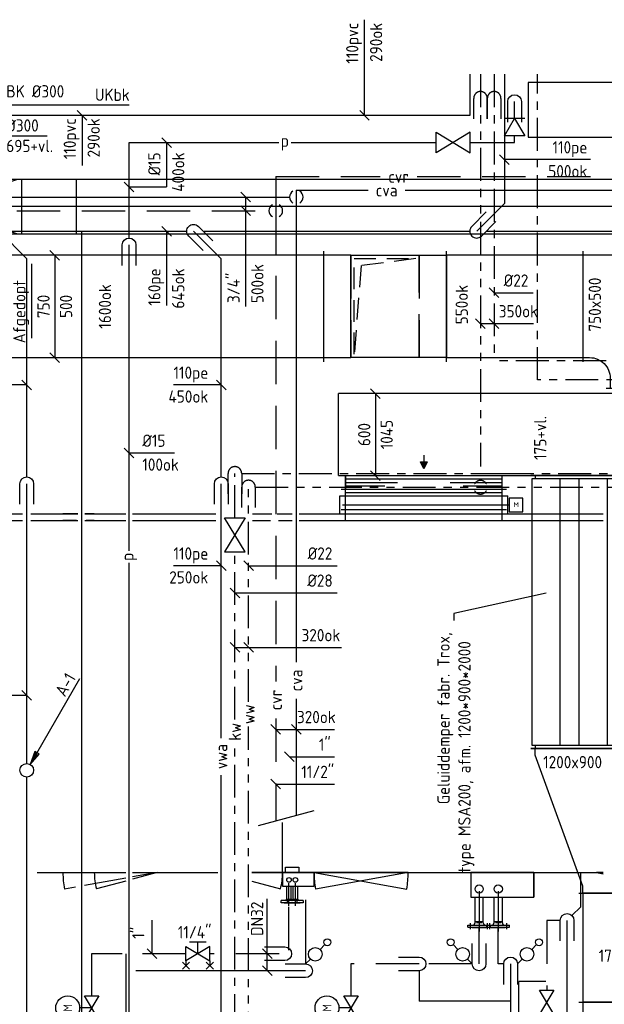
# Model space of a CAD drawing. Header units: millimetres. Extents: x 83336 to 140913, y 137697 to 176199.
# Tile 21 of 45: x 90623 to 94907, y 168685 to 175900. Entities that reach past the tile are written whole.
import ezdxf
from ezdxf.enums import TextEntityAlignment as Align

# ---------------------------------------------------------------- set-up
doc = ezdxf.new("R2010")
doc.units = ezdxf.units.MM
doc.header["$LTSCALE"] = 50
for name, pattern in [('CENTER2', [28.575, 19.05, -3.175, 3.175, -3.175]), ('DASHED2', [9.525, 6.35, -3.175]), ('HIDDEN', [9.525, 6.35, -3.175]), ('HIDDEN2', [4.7625, 3.175, -1.5875]), ('KOUDWATER', [8.4, 4.8, -1.2, 1.2, -1.2]), ('WARMWATER', [10.8, 4.8, -1.2, 1.2, -1.2, 1.2, -1.2])]:
    doc.linetypes.add(name, pattern=pattern)
doc.layers.get('0').update_dxf_attribs({"linetype": 'CONTINUOUS'})
for name, color, linetype in [('WB562---_ATT', 7, 'CONTINUOUS'), ('WL52----_PIJL', 2, 'CONTINUOUS'), ('WL520000_VWA', 4, 'CONTINUOUS'), ('WL522---_ONTL', 4, 'CONTINUOUS'), ('WL531---_SYMBOOL', 2, 'CONTINUOUS'), ('WL5310--_KW', 2, 'KOUDWATER'), ('WL5320--_WW', 2, 'WARMWATER'), ('WL54----_SYMBOOL', 2, 'CONTINUOUS'), ('WL5420--_PERSL', 1, 'CONTINUOUS'), ('WL550---_SYMBOOL', 2, 'CONTINUOUS'), ('WL5501--_GKW-A', 4, 'CONTINUOUS'), ('WL5501--_SYMBOOL', 2, 'CONTINUOUS'), ('WL5502--_GKW-R', 4, 'HIDDEN'), ('WL5502--_SYMBOOL', 2, 'CONTINUOUS'), ('WL561---_SYMBOOL', 2, 'CONTINUOUS'), ('WL5611--_CV-A', 3, 'CONTINUOUS'), ('WL5612--_CV-R', 3, 'DASHED2'), ('WL5621--_STOOM-L', 4, 'CONTINUOUS'), ('WL5621--_SYMBOOL', 2, 'CONTINUOUS'), ('WL5623--_COND', 2, 'DASHED2'), ('WL5771--_T_KANAAL-C', 3, 'CONTINUOUS'), ('WL5771--_T_KANAAL-H1', 1, 'HIDDEN2'), ('WL5771--_T_KANAAL-S', 1, 'DASHED2'), ('WL5772--_R_KANAAL-C', 4, 'CONTINUOUS'), ('WL5772--_R_KANAAL-H', 1, 'CONTINUOUS'), ('WL5773--_HARTLIJN', 1, 'CENTER2'), ('WM520---_MATEN-B', 1, 'CONTINUOUS'), ('WM530---_MATEN-B', 1, 'CONTINUOUS'), ('WM540---_MATEN-B', 1, 'CONTINUOUS'), ('WM560---_MATEN-B', 1, 'CONTINUOUS'), ('WM570---_R_MATEN-B', 1, 'CONTINUOUS'), ('WM570---_T_MATEN-B', 1, 'CONTINUOUS'), ('WM5772--_R_MATEN-B', 1, 'CONTINUOUS'), ('WT520---_CODE', 7, 'CONTINUOUS'), ('WT531---_CODE', 1, 'CONTINUOUS'), ('WT532---_CODE', 1, 'CONTINUOUS'), ('WT542---_CODE', 1, 'CONTINUOUS'), ('WT561---_CODE', 1, 'CONTINUOUS'), ('WT5772--_BIJSCHRIFT', 7, 'CONTINUOUS')]:
    doc.layers.add(name, color=color, linetype=linetype)
doc.styles.add('CV-BEMATEN', font='iso.shx')
doc.styles.add('ISO1', font='ISO', dxfattribs={"height": 1.8})
doc.styles.add('MAATVOERING', font='iso.shx')
doc.styles.add('NORATT', font='isocp.shx')
doc.styles.add('NORTXT', font='isocp.shx')
doc.styles.add('SA-BEMATEN', font='iso.shx')
doc.styles.get("Standard").update_dxf_attribs({"font": 'iso.shx'})
doc.dimstyles.get("Standard").update_dxf_attribs({"dimtxt": 0.18, "dimasz": 0.18, "dimexe": 0.18, "dimexo": 0.0625, "dimgap": 0.09, "dimtad": 0, "dimtih": 1, "dimtoh": 1, "dimdec": 4, "dimzin": 0, "dimdsep": 46, "dimtxsty": 'Standard', "dimcen": 0.09, "dimadec": 0, "dimazin": 0, "dimtfac": 1, "dimtdec": 4, "dimtofl": 0, "dimtmove": 0, "dimatfit": 3, "dimfxl": 1, "dimtolj": 1, "dimtzin": 0, "dimarcsym": 0})

# ---------------------------------------------------------------- blocks, each defined once
blk = doc.blocks.new('DOT')
at = {"color": 0, "linetype": 'ByBlock'}
blk.add_line((-0.5, 0), (-1, 0), dxfattribs=at)
at = {"color": 0, "linetype": 'ByBlock', "const_width": 0.5}
blk.add_lwpolyline([(-0.25, 0, 1), (0.25, 0, 1)], format="xyb", close=True, dxfattribs=at)
blk = doc.blocks.new('BO1_WZ')
for start, end in [(30, 150), (210, 330)]:
    blk.add_arc((0, 0), 0.5, start, end)
at = {"invisible_edges": 15}
blk.add_3dface([(-0.01, 0.49), (-0.01, -0.49), (0.01, -0.49), (0.01, 0.49)], dxfattribs=at)
blk = doc.blocks.new('MVLINE')
blk.add_line((35.4, -35.4), (-35.4, 35.4))
blk = doc.blocks.new('BO_WZ')
blk.add_lwpolyline([(-1.5, 0.5), (0, 0.5, -1), (0, -0.5), (-1.5, -0.5)], format="xyb")
at = {"invisible_edges": 15}
for points in [[(-0.6, 0.5, 0), (-0.6, -0.5, 0), (0, -0.5, 0), (0, 0.5, 0)], [(0, 0, 0), (0.155, 0.476, 0), (0, 0.5, 0)], [(0, 0, 0), (0.294, 0.405, 0), (0.155, 0.476, 0)], [(0, 0, 0), (0.405, 0.294, 0), (0.294, 0.405, 0)], [(0, 0, 0), (0.476, 0.155, 0), (0.405, 0.294, 0)], [(0, 0, 0), (0.5, 0, 0), (0.476, 0.155, 0)], [(0, 0, 0), (0, -0.5, 0), (0.155, -0.476, 0)], [(0, 0, 0), (0.155, -0.476, 0), (0.294, -0.405, 0)], [(0, 0, 0), (0.294, -0.405, 0), (0.405, -0.294, 0)], [(0, 0, 0), (0.405, -0.294, 0), (0.476, -0.155, 0)], [(0, 0, 0), (0.476, -0.155, 0), (0.5, 0, 0)]]:
    blk.add_3dface(points, dxfattribs=at)
blk = doc.blocks.new('SS53AP17')
blk.add_line((2.5, -1.5), (2.5, 1.5))
blk.add_lwpolyline([(2.5, 0), (0, -1.5), (0, 1.5)], close=True)
blk = doc.blocks.new('SS53AP01')
blk.add_lwpolyline([(0, -1.5), (0, 1.5), (5, -1.5), (5, 1.5)], close=True)
blk = doc.blocks.new('KARH')
for p, q in [((1, 0.5), (0, 0.5)), ((0, 0), (0, 0)), ((1, 0), (1, 0)), ((0, -0.5), (1, -0.5))]:
    blk.add_line(p, q)
at = {"invisible_edges": 15}
blk.add_3dface([(0, 0.5), (0, -0.5), (1, -0.5), (1, 0.5)], dxfattribs=at)
blk = doc.blocks.new('VDE12001000000200000')
for p, q in [((0, -630), (0, 630)), ((2000, -630), (2000, 630))]:
    blk.add_line(p, q)
for points in [[(25, 600), (0, 600), (0, -600), (25, -600)], [(1975, -600), (2000, -600), (2000, 600), (1975, 600)]]:
    blk.add_lwpolyline(points)
blk.add_lwpolyline([(25, -625), (1975, -625), (1975, 625), (25, 625)], close=True)
at = {"layer": 'WL5772--_R_KANAAL-H'}
for p, q in [((25, 416.7), (1975, 416.7)), ((25, 277.8), (1975, 277.8)), ((25, 69.4), (1975, 69.4)), ((25, -69.4), (1975, -69.4)), ((25, -277.8), (1975, -277.8)), ((25, -416.7), (1975, -416.7))]:
    blk.add_line(p, q, dxfattribs=at)
blk = doc.blocks.new('KAEND')
blk.add_line((0, -0.5), (0, 0.5))
blk = doc.blocks.new('VBO10006501000650505090150001-MF-ZS-S')
for p, q in [((0, -355), (0, 355)), ((200, -325), (200, 325))]:
    blk.add_line(p, q)
blk.add_lwpolyline([(0, -325), (1200, -325), (1200, 325), (0, 325)], close=True)
blk = doc.blocks.new('56_203')
for points in [[(-1.75, 2.5), (1.75, 2.5)], [(0, 0), (0, 2.5)], [(-3.25, -1.75), (-1.75, -3.25)], [(-1.75, -1.75), (-3.25, -3.25)], [(-2.5, -1.5), (-2.5, -2.5)], [(3.25, -1.75), (1.75, -3.25)], [(1.75, -1.75), (3.25, -3.25)], [(2.5, -1.5), (2.5, -2.5)]]:
    blk.add_lwpolyline(points)
blk.add_lwpolyline([(-2.5, -1.5), (-2.5, 1.5), (2.5, -1.5), (2.5, 1.5)], close=True)
blk = doc.blocks.new('56_218')
for points in [[(0, 7.5), (0, 10)], [(0, 0), (0, 2.5)]]:
    blk.add_lwpolyline(points)
for centre, radius in [((0, 11.25), 1.27), ((0, 5), 2.5)]:
    blk.add_circle(centre, radius)
blk = doc.blocks.new('VPA6501000120010003501060-200050501F')
for p, q in [((1060, 705), (1060, -555)), ((0, 355), (0, -355))]:
    blk.add_line(p, q)
blk.add_lwpolyline([(0, 325), (50, 325), (1010, 675), (1060, 675), (1060, -525), (1010, -525), (50, -325), (0, -325)], close=True)
blk = doc.blocks.new('56_201')
blk.add_lwpolyline([(-2.5, -1.5), (-2.5, 1.5), (2.5, -1.5), (2.5, 1.5)], close=True)
blk = doc.blocks.new('56_126')
blk.add_line((0, 0), (0, 2.5))
blk.add_lwpolyline([(-2.5, 1.5), (-2.5, -1.5), (2.5, 1.5), (2.5, -1.5)], close=True)
blk.add_circle((0, 5), 2.5)
at = {"color": 1, "style": 'CV-BEMATEN'}
blk.add_attdef('WZ_CODE', text='', height=2.5, dxfattribs=at).set_placement((0, 5), align=Align.MIDDLE)
blk = doc.blocks.new('VBO500750500750505090150001-MF-ZS-S')
blk.add_line((0, -405), (0, 405))
blk.add_lwpolyline([(200, -375), (0, -375), (0, 375), (200, 375)])
at = {"layer": 'WL5771--_T_KANAAL-S'}
blk.add_line((200, -375), (200, 375), dxfattribs=at)
blk.add_lwpolyline([(200, -375), (700, -375), (700, 375), (200, 375)], dxfattribs=at)
blk = doc.blocks.new('KARO')
for p, q in [((1, 0.5), (0, 0.5)), ((0, -0.5), (1, -0.5))]:
    blk.add_line(p, q)
at = {"layer": 'WL5773--_HARTLIJN'}
blk.add_line((0, 0), (1, 0), dxfattribs=at)
blk = doc.blocks.new('VS11250500475500750505075505050')
for p, q in [((-825, 1004), (-825, 194)), ((825, 704), (825, 169)), ((-655, 0), (655, 0)), ((-625, 0), (625, 0))]:
    blk.add_line(p, q)
for points in [[(-825, 224), (-775, 224, -0.414214), (-625, 74), (-625, 0), (140, 0), (140, 224, 0.414214), (-610, 974), (-825, 974)], [(825, 199), (775, 199, 0.414214), (625, 49), (625, 0), (140, 0), (140, 199, -0.414214), (615, 674), (825, 674)]]:
    blk.add_lwpolyline(points, format="xyb", close=True)
blk = doc.blocks.new('VBO500750500750505090150001-MF-MS-Z')
blk.add_line((0, -405), (0, 405))
blk.add_lwpolyline([(0, -375), (700, -375), (700, 375), (0, 375)], close=True)
at = {"layer": 'WL5771--_T_KANAAL-H1'}
blk.add_lwpolyline([(675, -350), (675, 350), (225, 350), (625, 300)], close=True, dxfattribs=at)
at = {"layer": 'WL5771--_T_KANAAL-S'}
blk.add_line((200, -375), (200, 375), dxfattribs=at)
blk = doc.blocks.new('OBO40000090ZH')
blk.add_lwpolyline([(-200, -400), (200, -400), (200, 0, 1), (-200, 0)], format="xyb", close=True)
at = {"layer": 'WL5773--_HARTLIJN'}
for points in [[(0, -400), (0, 200)], [(-200, 0), (200, 0)]]:
    blk.add_lwpolyline(points, dxfattribs=at)
blk = doc.blocks.new('OBO40000090ZH_3')
blk.add_lwpolyline([(0, -200), (400, -200), (400, 200), (0, 200)])
at = {"layer": 'WL5773--_HARTLIJN'}
blk.add_line((0, 0), (400, 0), dxfattribs=at)
blk = doc.blocks.new('SS52PY02')
for points in [[(7.747, 13.4112), (0.508, 0.8636), (1.8288, 2.3876), (1.1684, 2.7686), (0.508, 0.8636)], [(1.2446, 2.54), (0.7366, 1.397)], [(0.8636, 1.3462), (1.6002, 2.3368)]]:
    blk.add_lwpolyline(points)
blk.add_circle((0, 0), 1)

msp = doc.modelspace()

# ---------------------------------------------------------------- hatches: boundary and pattern name
at = {"layer": 'WM570---_R_MATEN-B'}
msp.add_hatch(color=2, dxfattribs=at).paths.add_polyline_path([(93610, 172660), (93585, 172610), (93560, 172660)])

# ---------------------------------------------------------------- linework, layer by layer
msp.add_lwpolyline([(94350, 175040), (96750, 175040), (96750, 175440), (94350, 175440)], close=True)
at = {"layer": 'WL520000_VWA'}
for p, q in [((94175, 175500), (94175, 174553)), ((94175, 175500), (94175, 174553)), ((94175, 174553), (93972, 174350)), ((90675, 174147), (90472, 174350)), ((90542.71068, 174350), (91075, 174350)), ((90542.71068, 174350), (91075, 174350)), ((91075, 174350), (91850, 174350)), ((92100, 174147), (91897, 174350)), ((91975, 174350), (93922, 174350)), ((94042.71068, 174350), (96530, 174350)), ((90675, 172550), (90675, 174147)), ((92100, 172550), (92100, 174147)), ((90675, 171900), (90675, 172500)), ((92100, 170635), (92100, 172500)), ((90675, 170450), (90675, 171900)), ((90675, 168060), (90675, 170350)), ((92100, 167490), (92100, 170365))]:
    msp.add_line(p, q, dxfattribs=at)
at = {"layer": 'WL522---_ONTL'}
for p, q in [((93925, 175200), (93925, 175500)), ((89386.66667, 175200), (93925, 175200)), ((91075, 174350), (91075, 160672.5))]:
    msp.add_line(p, q, dxfattribs=at)
at = {"layer": 'WL5310--_KW'}
for p, q in [((94100, 175500), (94100, 173400)), ((94417.54388, 173259.88548), (94417.54388, 175500)), ((100800, 173400), (94100, 173400)), ((112502.76493, 173259.88548), (94417.54388, 173259.88548)), ((92200, 172250), (92200, 172575)), ((92250, 172573.67633), (94150, 172573.67633)), ((94150, 172573.67633), (98326.32367, 172573.67633)), ((92200, 170772.14286), (92200, 172000)), ((92200, 168100), (92200, 170592.14286))]:
    msp.add_line(p, q, dxfattribs=at)
at = {"layer": 'WL5320--_WW'}
for p, q in [((94000, 175500), (94000, 172625)), ((92300, 170900.71429), (92300, 172475)), ((92350, 172473.67633), (98426.32367, 172473.67633)), ((92300, 167850), (92300, 170720.71429))]:
    msp.add_line(p, q, dxfattribs=at)
at = {"layer": 'WL5420--_PERSL'}
for p, q in [((94250, 175175), (94250, 175300)), ((94250, 175000), (94250, 175050)), ((91425, 175000), (92521.66667, 175000)), ((91425, 174300), (91425, 175000)), ((92611.66667, 175000), (93675, 175000)), ((93925, 175000), (94250, 175000)), ((91425, 172009.28571), (91425, 174250)), ((91425, 165886.66667), (91425, 171919.28571))]:
    msp.add_line(p, q, dxfattribs=at)
at = {"layer": 'WL5501--_GKW-A'}
for p, q in [((94130, 168981), (94130, 169246.99382)), ((94170, 168981), (94130, 168981)), ((94220, 168981), (94220, 165300)), ((94220, 168707.19821), (93550, 168707.19821))]:
    msp.add_line(p, q, dxfattribs=at)
at = {"layer": 'WL5502--_GKW-R'}
for p, q in [((93990, 168981), (93990, 169246.99382)), ((93050, 168981), (93050, 168746.69121)), ((93550, 168981), (93050, 168981)), ((93940, 168981), (93600, 168981)), ((93550, 168931), (93550, 168707.19821))]:
    msp.add_line(p, q, dxfattribs=at)
at = {"layer": 'WL5502--_SYMBOOL'}
for p in [(94279.75, 168599.24787), (94479.75, 168851.74787)]:
    msp.add_line(p, (94279.75, 168851.74787), dxfattribs=at)
at = {"layer": 'WL561---_SYMBOOL'}
msp.add_line((92778.69628, 170103.25659), (92371.30372, 169994.09608), dxfattribs=at)
at = {"layer": 'WL5611--_CV-A'}
for p, q in [((89800, 174600), (92600, 174600)), ((92650, 174650), (93177.5, 174650)), ((92650, 174650), (92650, 174600)), ((92650, 174650), (92650, 171193.33333)), ((93447.5, 174650), (97466.42136, 174650)), ((92650, 170923.33333), (92650, 170068.77252)), ((92718.5, 169450), (92718.5, 168981)), ((91400, 169056), (91400, 167050)), ((92718.5, 168931), (91475, 168931))]:
    msp.add_line(p, q, dxfattribs=at)
at = {"layer": 'WL5612--_CV-R'}
for p, q in [((92500, 174750), (93265, 174750)), ((92500, 174750), (92500, 174500)), ((93535, 174750), (97425, 174750)), ((89650, 174500), (92450, 174500)), ((92500, 174500), (92500, 171050)), ((92500, 170778.67633), (92500, 170028.58014)), ((92596.5, 169081), (92596.5, 169450)), ((91375, 169056), (91150, 169056)), ((91150, 169056), (91150, 168746.69121)), ((91841.58429, 169056), (91475, 169056)), ((92525, 169056), (92016.58429, 169056))]:
    msp.add_line(p, q, dxfattribs=at)
at = {"layer": 'WL5621--_STOOM-L'}
for p, q in [((94735, 169400), (94735, 169650)), ((94670.35489, 169335.35489), (94735, 169400)), ((94635, 166500), (94635, 169300))]:
    msp.add_line(p, q, dxfattribs=at)
at = {"layer": 'WL5623--_COND'}
for p, q in [((94485, 169300), (94485, 168789.24787)), ((94585, 169300), (94485, 169300))]:
    msp.add_line(p, q, dxfattribs=at)
at = {"layer": 'WL5771--_T_KANAAL-C', "color": 2}
for p, q in [((92980, 172460), (94190, 172460)), ((93010, 172230), (93010, 172460)), ((94160, 172230), (94160, 172460)), ((92980, 172310), (94190, 172310)), ((92550, 169650), (92550, 169550)), ((92780, 169650), (92780, 169550)), ((93930, 169650), (93930, 169470)), ((94390, 169650), (94390, 169470)), ((92550, 169550), (92780, 169550)), ((93930, 169470), (94390, 169470))]:
    msp.add_line(p, q, dxfattribs=at)
at = {"layer": 'WM520---_MATEN-B'}
for points in [[(93150, 175200), (93150, 175350), (93150, 175900)], [(91080.29734, 175200), (91080.29734, 175125), (91080.29734, 174830.40276)], [(94807.04666, 174875), (94490.39725, 174875), (94175, 174875)], [(91700, 174350), (91700, 174100), (91700, 173805.40276)], [(90710.35534, 174111.64466), (90710.35534, 173861.64466), (90710.35534, 173567.04742)], [(90675, 173223.67633), (90650, 173223.67633), (90305.34403, 173223.67633)], [(92100, 173223.67633), (92075, 173223.67633), (91750, 173223.67633)], [(92100, 171898.67633), (92075, 171898.67633), (91750, 171898.67633)], [(90675, 170948.67633), (90650, 170948.67633), (90280.29734, 170948.67633)]]:
    msp.add_lwpolyline(points, dxfattribs=at)
at = {"layer": 'WM530---_MATEN-B'}
for points in [[(94100, 173898.67633), (94280, 173898.67633), (94386.5438, 173898.67633)], [(94000, 173673.67633), (94200, 173673.67633), (94388.31329, 173673.67633)], [(92300, 171898.67633), (92550, 171898.67633), (92950, 171898.67633)], [(92200, 171700), (92500, 171700), (92950, 171700)], [(92200, 171300), (92500, 171300), (92980.79626, 171300)]]:
    msp.add_lwpolyline(points, dxfattribs=at)
at = {"layer": 'WM540---_MATEN-B'}
for points in [[(91700, 175000), (91700, 174950), (91700, 174675)], [(91425, 174675), (91475, 174675), (91700, 174675)], [(91425, 172725), (91500, 172725), (91758.47726, 172725)]]:
    msp.add_lwpolyline(points, dxfattribs=at)
at = {"layer": 'WM560---_MATEN-B'}
for points in [[(92280.29734, 173798.67633), (92280.29734, 174375), (92280.29734, 174600)], [(92500, 170700), (92875, 170700), (92930.29734, 170700)], [(92600, 170498.67633), (92600, 170498.67633), (92930.29734, 170498.67633)], [(92500, 170298.67633), (92800, 170298.67633), (92930.29734, 170298.67633)], [(92437.87833, 168931), (92437.87833, 169319.92061), (92437.87833, 169458.26338)], [(91593.73989, 169056), (91593.73989, 169116.0268), (91593.73989, 169301.5268)]]:
    msp.add_lwpolyline(points, dxfattribs=at)
at = {"layer": 'WM570---_R_MATEN-B', "color": 2}
for p, q in [((93585, 172710), (93585, 172660)), ((92970, 172560), (94200, 172560)), ((93010, 172410), (93010, 172560)), ((93010, 172535), (94160, 172535)), ((93010, 172510), (93393, 172510)), ((93777, 172510), (94160, 172510)), ((94160, 172410), (94160, 172560)), ((93010, 172485), (93298, 172485)), ((93010, 172460), (93393, 172460)), ((93010, 172435), (94160, 172435)), ((93777, 172460), (94160, 172460)), ((93872, 172485), (94160, 172485)), ((92970, 172410), (94200, 172410)), ((92970, 172280), (92970, 172410)), ((92970, 172410), (94200, 172410)), ((93010, 172280), (93010, 172410)), ((94160, 172280), (94160, 172410)), ((94200, 172280), (94200, 172410)), ((94210, 172395), (94210, 172295)), ((94310, 172395), (94210, 172395)), ((94310, 172295), (94310, 172395)), ((92990, 172345), (94210, 172345)), ((94210, 172295), (94310, 172295)), ((89330, 172280), (90645, 172280)), ((89330, 172230), (90645, 172230)), ((90705, 172280), (91050.29734, 172280)), ((90705, 172230), (91050.29734, 172230)), ((91050.29734, 172280), (90940, 172280)), ((91040.29734, 172230), (90940, 172230)), ((91100.29734, 172280), (91170, 172280)), ((91170, 172280), (91100.29734, 172280)), ((91100.29734, 172230), (91170, 172230)), ((91170, 172230), (91110.29734, 172230)), ((91170, 172280), (91400, 172280)), ((91170, 172230), (91400, 172230)), ((91450, 172280), (92060.29734, 172280)), ((91450, 172230), (92060.29734, 172230)), ((92330.29734, 172280), (92470.29734, 172280)), ((92330.29734, 172230), (92460.29734, 172230)), ((92510.29734, 172280), (92550, 172280)), ((92520.29734, 172230), (92550, 172230)), ((92550, 172280), (92620.29734, 172280)), ((92550, 172230), (92620.29734, 172230)), ((92670.29734, 172280), (94900, 172280)), ((92670.29734, 172230), (94900, 172230)), ((92970, 172280), (94200, 172280)), ((92550, 169650), (92550, 170018.67633)), ((92550, 169700), (92550, 169968.67633)), ((90750.29734, 169650), (91170, 169650)), ((90940, 169650), (91170, 169650)), ((90940, 169650), (91040.29734, 169650)), ((91090.29734, 169650), (91400, 169650)), ((91170, 169650), (91400, 169650)), ((91170, 169650), (91400, 169650)), ((91450, 169650), (92075, 169650)), ((91630, 169650), (91450, 169618.21979)), ((91450, 169650), (91630, 169650)), ((91630, 169650), (91450, 169601.76915)), ((91450, 169650), (91630, 169650)), ((92325, 169650), (92550, 169650)), ((92550, 169650), (92325, 169650)), ((92550, 169650), (94900, 169650)), ((92780, 169650), (93459.49064, 169530.03137)), ((93470, 169650), (92780, 169650)), ((92780, 169650), (93470, 169650)), ((93470, 169650), (92790.50936, 169530.03137)), ((94850, 169650), (94900, 169641.17216)), ((94900, 169650), (94850, 169650)), ((91400, 169609.39196), (91098.96164, 169556.24161)), ((91400, 169588.37169), (91185.67412, 169530.94324)), ((92325, 169587.03194), (92534.32588, 169530.94324)), ((92579.65, 169455.5), (92579.65, 169550)), ((92596.5, 169406.21216), (92596.5, 169572.63204)), ((92613.35, 169455.5), (92613.35, 169550)), ((92626.65, 169455.5), (92626.65, 169550)), ((92643.5, 169406.21216), (92643.5, 169572.63204)), ((92660.35, 169455.5), (92660.35, 169550)), ((91031.07774, 169544.25625), (90950.50936, 169530.03137)), ((93990, 169515.22104), (93990, 169219.69911)), ((94130, 169515.22104), (94130, 169219.69911)), ((92539, 169430), (92539, 169445.5)), ((92654, 169445.5), (92539, 169445.5)), ((92654, 169430), (92539, 169430)), ((92562.5, 169427.53807), (92562.5, 169429.50079)), ((92630.5, 169427.53807), (92562.5, 169427.53807)), ((92584.04257, 169455.5), (92608.95743, 169455.5)), ((92586, 169430), (92586, 169445.5)), ((92701, 169445.5), (92586, 169445.5)), ((92701, 169430), (92586, 169430)), ((92609.5, 169427.53807), (92609.5, 169429.50079)), ((92677.5, 169427.53807), (92609.5, 169427.53807)), ((92630.5, 169427.53807), (92630.5, 169429.50079)), ((92631.04257, 169455.5), (92655.95743, 169455.5)), ((92654, 169445.5), (92654, 169430)), ((92677.5, 169427.53807), (92677.5, 169429.50079)), ((92701, 169445.5), (92701, 169430)), ((93959.85, 169284), (93959.85, 169470)), ((94020.15, 169284), (94020.15, 169470)), ((94099.85, 169284), (94099.85, 169470)), ((94160.15, 169284), (94160.15, 169470)), ((93907.5, 169265), (94072.5, 169265)), ((93907.5, 169250), (93907.5, 169265)), ((93927.5, 169235), (93927.5, 169281)), ((93953.98405, 169268.83632), (93959.85, 169284)), ((93959.85, 169292), (94020.15, 169292)), ((93969.61555, 169284), (94010.38445, 169284)), ((94026.01595, 169268.83632), (94020.15, 169284)), ((94047.5, 169265), (94212.5, 169265)), ((94047.5, 169250), (94047.5, 169265)), ((94052.5, 169235), (94052.5, 169281)), ((94067.5, 169235), (94067.5, 169281)), ((94072.5, 169250), (94072.5, 169265)), ((94093.98405, 169268.83632), (94099.85, 169284)), ((94099.85, 169292), (94160.15, 169292)), ((94109.61555, 169284), (94150.38445, 169284)), ((94166.01595, 169268.83632), (94160.15, 169284)), ((94192.5, 169235), (94192.5, 169281)), ((94212.5, 169250), (94212.5, 169265)), ((93907.5, 169250), (94072.5, 169250)), ((93938.99251, 169246.99382), (93938.99251, 169249.99382)), ((93938.99251, 169246.99382), (94040.99251, 169246.99382)), ((94040.99251, 169246.99382), (94040.99251, 169249.99382)), ((94047.5, 169250), (94212.5, 169250)), ((94078.99251, 169246.99382), (94078.99251, 169249.99382)), ((94078.99251, 169246.99382), (94180.99251, 169246.99382)), ((94180.99251, 169246.99382), (94180.99251, 169249.99382))]:
    msp.add_line(p, q, dxfattribs=at)
at = {"layer": 'WM570---_R_MATEN-B'}
msp.add_lwpolyline([(93230.29734, 173160), (93230.29734, 172560)], dxfattribs=at)
at = {"layer": 'WM570---_R_MATEN-B', "color": 2}
for points in [[(93610, 172660), (93585, 172610), (93560, 172660), (93610, 172660)], [(92590, 169650), (92570, 169650), (92570, 169690), (92670, 169690), (92670, 169650), (92650, 169650)]]:
    msp.add_lwpolyline(points, dxfattribs=at)
for points in [[(92550, 169550), (92780, 169550), (92780, 169650), (92550, 169650)], [(93930, 169470), (94390, 169470), (94390, 169650), (93930, 169650)]]:
    msp.add_lwpolyline(points, close=True, dxfattribs=at)
for centre, radius in [((92596.5, 169596.85), 16.85), ((92643.5, 169596.85), 16.85), ((93990, 169530.15), 30.15), ((94130, 169530.15), 30.15)]:
    msp.add_circle(centre, radius, dxfattribs=at)
for centre, radius, start, end in [((91630, 169650), 690, 180, 190.012765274), ((91630, 169650), 460, 180, 195.000000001), ((92090, 169650), 460, 344.999999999, 0), ((93470, 169650), 690, 180, 190.012765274), ((92780, 169650), 690, 349.987234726, 0), ((92569.65, 169455.5), 10, 270, 0), ((92623.35, 169455.5), 10, 180, 270), ((92616.65, 169455.5), 10, 270, 0), ((92670.35, 169455.5), 10, 180, 270), ((93948.38769, 169271), 6, 270, 339.508697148), ((94031.61231, 169271), 6, 200.491302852, 270), ((94088.38769, 169271), 6, 270, 339.508697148), ((94171.61231, 169271), 6, 200.491302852, 270)]:
    msp.add_arc(centre, radius, start, end, dxfattribs=at)
at = {"layer": 'WM570---_T_MATEN-B'}
for points in [[(90880.29734, 174174), (90880.29734, 173424)], [(94480.29734, 171698.67633), (93805.29734, 171548.67633), (93805.29734, 171498.67633)]]:
    msp.add_lwpolyline(points, dxfattribs=at)
at = {"layer": 'WM5772--_R_MATEN-B'}
msp.add_lwpolyline([(90300, 175050), (90300, 175050), (90825, 175050)], dxfattribs=at)

# ---------------------------------------------------------------- block references
at = {"layer": 'WL52----_PIJL', "xscale": 50, "yscale": 50, "zscale": 50}
msp.add_blockref('SS52PY02', (90675, 170400), dxfattribs=at)
at = {"layer": 'WL520000_VWA'}
for p, xscale, yscale, zscale, rotation in [((93972, 174350), -100.0000000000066, 100, 100, 45), ((91897, 174350), 100.0000000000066, 100.0000000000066, 100.0000000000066, 135), ((90675, 172500), 100, 100, 100, 90), ((92100, 172500), 100, 100, 100, 90)]:
    msp.add_blockref('BO_WZ', p, dxfattribs=dict(at, xscale=xscale, yscale=yscale, zscale=zscale, rotation=rotation))
at = {"layer": 'WL531---_SYMBOOL', "xscale": 50, "yscale": 50, "zscale": 50, "rotation": 270}
msp.add_blockref('SS53AP01', (92200, 172250), dxfattribs=at)
at = {"layer": 'WL5310--_KW', "xscale": 100, "yscale": 100, "zscale": 100, "rotation": 90}
for p in [(94000, 175323.67633), (92200, 172575)]:
    msp.add_blockref('BO_WZ', p, dxfattribs=at)
at = {"layer": 'WL5320--_WW', "xscale": 100, "yscale": 100, "zscale": 100, "rotation": 90}
for p in [(94100, 175323.67633), (92300, 172475)]:
    msp.add_blockref('BO_WZ', p, dxfattribs=at)
at = {"layer": 'WL5320--_WW', "xscale": 100, "yscale": 100, "zscale": 100}
msp.add_blockref('BO1_WZ', (94000, 172473.67633), dxfattribs=at)
at = {"layer": 'WL54----_SYMBOOL', "xscale": 50, "yscale": 50, "zscale": 50, "rotation": 90}
msp.add_blockref('SS53AP17', (94250, 175050), dxfattribs=at)
at = {"layer": 'WL54----_SYMBOOL', "xscale": 50, "yscale": 50, "zscale": 50}
msp.add_blockref('SS53AP01', (93675, 175000), dxfattribs=at)
at = {"layer": 'WL5420--_PERSL', "xscale": 100, "yscale": 100, "zscale": 100, "rotation": 90}
for p in [(94250, 175300), (91425, 174250)]:
    msp.add_blockref('BO_WZ', p, dxfattribs=at)
at = {"layer": 'WL550---_SYMBOOL'}
for name, p, xscale, yscale, zscale, rotation in [('BO_WZ', (94635, 169300), 100, 100, 100, 90), ('56_218', (92718.5, 168981), 19.99999999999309, 19.99999999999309, 19.99999999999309, 315), ('56_218', (93940, 168981), 19.99999999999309, 19.99999999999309, 19.99999999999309, 45), ('56_218', (94270, 168981), 19.99999999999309, 19.99999999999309, 19.99999999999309, 315), ('BO_WZ', (93990, 168981), 100, 100, 100, 270), ('BO_WZ', (92566.04356, 169056), 100, 100, 100, 359.9999999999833), ('BO_WZ', (94220, 168981), 100, 100, 100, 90)]:
    msp.add_blockref(name, p, dxfattribs=dict(at, xscale=xscale, yscale=yscale, zscale=zscale, rotation=rotation))
at = {"layer": 'WL550---_SYMBOOL', "xscale": 100, "yscale": 100, "zscale": 100}
for p in [(92718.5, 168931), (93550, 168981)]:
    msp.add_blockref('BO_WZ', p, dxfattribs=at)
at = {"layer": 'WL5501--_SYMBOOL'}
ref = msp.add_blockref('56_126', (93050, 168659.19121), dxfattribs=dict(at, xscale=35, yscale=35, zscale=35, rotation=90))
ref.add_attrib('WZ_CODE', 'M', dxfattribs={"layer": 'WB562---_ATT', "color": 1, "extrusion": (0, 0, -1), "height": 63, "rotation": 270, "style": 'NORATT'}).set_placement((-92875, 168659.19121), align=Align.MIDDLE)
at = {"layer": 'WL561---_SYMBOOL', "xscale": 100, "yscale": 100, "zscale": 100}
for p, rotation in [((92650, 174600), 270), ((92500, 174500), 90)]:
    msp.add_blockref('BO1_WZ', p, dxfattribs=dict(at, rotation=rotation))
at = {"layer": 'WL5621--_SYMBOOL', "xscale": 35, "yscale": 35, "zscale": 35}
msp.add_blockref('56_203', (91929.08429, 169056), dxfattribs=at)
at = {"layer": 'WL5621--_SYMBOOL', "xscale": -35, "yscale": 35, "zscale": 35, "rotation": 270}
msp.add_blockref('56_201', (94485, 168701.74787), dxfattribs=at)
at = {"layer": 'WL5621--_SYMBOOL'}
ref = msp.add_blockref('56_126', (91150, 168659.19121), dxfattribs=dict(at, xscale=35, yscale=35, zscale=35, rotation=90))
ref.add_attrib('WZ_CODE', 'M', dxfattribs={"layer": 'WB562---_ATT', "color": 1, "extrusion": (0, 0, -1), "height": 63, "rotation": 270, "style": 'NORATT'}).set_placement((-90975, 168659.19121), align=Align.MIDDLE)
at = {"layer": 'WL5771--_T_KANAAL-C', "xscale": 2464.999999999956, "yscale": 750, "zscale": 500}
msp.add_blockref('KARH', (90385, 173799), dxfattribs=at)
at = {"layer": 'WL5771--_T_KANAAL-C', "xscale": -1, "rotation": 180}
msp.add_blockref('VBO500750500750505090150001-MF-ZS-S', (92850, 173799), dxfattribs=at)
at = {"layer": 'WL5771--_T_KANAAL-C', "xscale": -1}
msp.add_blockref('VBO500750500750505090150001-MF-MS-Z', (93750, 173799), dxfattribs=at)
at = {"layer": 'WL5771--_T_KANAAL-C', "xscale": 1000, "yscale": 750, "zscale": 500, "rotation": 180}
msp.add_blockref('KARH', (94750, 173799), dxfattribs=at)
at = {"layer": 'WL5771--_T_KANAAL-C'}
msp.add_blockref('VS11250500475500750505075505050', (95575, 173200), dxfattribs=at)
at = {"layer": 'WL5772--_R_KANAAL-C'}
for name, p, rotation in [('OBO40000090ZH_3', (90640, 174530), 180), ('OBO40000090ZH', (90640, 174530), 90), ('VDE12001000000200000', (95000, 170560), 90), ('VPA6501000120010003501060-200050501F', (95075, 169500), 90), ('VBO10006501000650505090150001-MF-ZS-S', (95075, 168700), 270)]:
    msp.add_blockref(name, p, dxfattribs=dict(at, rotation=rotation))
for name, p, xscale, yscale, zscale, rotation in [('KARO', (96650, 174530), 5609.999999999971, 400, 400, 180), ('KARH', (95675, 172860), 2714.999999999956, 600, 1200, 180), ('KARH', (93585, 172460), 100, 1150, 1150, 90), ('KARH', (95075, 168700), 800, 650, 1000, 89.99999999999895)]:
    msp.add_blockref(name, p, dxfattribs=dict(at, xscale=xscale, yscale=yscale, zscale=zscale, rotation=rotation))
at = {"layer": 'WL5772--_R_KANAAL-C', "xscale": 600, "yscale": 600, "zscale": 600}
msp.add_blockref('KAEND', (92960, 172860), dxfattribs=at)
at = {"layer": 'WM520---_MATEN-B'}
for p in [(91080.29734, 175200), (93150, 175200), (94175, 174875), (91700, 174350), (90675, 173223.67633), (92100, 173223.67633), (92100, 171898.67633), (90675, 170948.67633)]:
    msp.add_blockref('MVLINE', p, dxfattribs=at)
at = {"layer": 'WM530---_MATEN-B'}
for p in [(94100, 173898.67633), (94000, 173673.67633), (94100, 173673.67633), (92300, 171898.67633), (92200, 171700), (92200, 171300), (92300, 171300)]:
    msp.add_blockref('MVLINE', p, dxfattribs=at)
at = {"layer": 'WM540---_MATEN-B'}
for p in [(91700, 175000), (91425, 174675), (91425, 172725)]:
    msp.add_blockref('MVLINE', p, dxfattribs=at)
at = {"layer": 'WM560---_MATEN-B'}
for p in [(92280.29734, 174600), (92280.29734, 174500), (92500, 170700), (92650, 170700), (92600, 170498.67633), (92500, 170298.67633)]:
    msp.add_blockref('MVLINE', p, dxfattribs=at)
at = {"layer": 'WM560---_MATEN-B', "rotation": 180}
for p in [(91593.73989, 169056), (92437.87833, 169056), (92437.87833, 168931)]:
    msp.add_blockref('MVLINE', p, dxfattribs=at)
at = {"layer": 'WM570---_R_MATEN-B'}
for p in [(93230.29734, 173160), (93230.29734, 172560)]:
    msp.add_blockref('MVLINE', p, dxfattribs=at)
at = {"layer": 'WM570---_T_MATEN-B'}
for p in [(90880.29734, 174174), (90880.29734, 173424)]:
    msp.add_blockref('MVLINE', p, dxfattribs=at)

# ---------------------------------------------------------------- texts
at = {"layer": 'WM520---_MATEN-B', "color": 1, "style": 'MAATVOERING'}
for s, p in [('110pvc', (93105, 175877.5)), ('290ok', (93280, 175877.5)), ('110pvc', (91035.29734, 175177.5)), ('290ok', (91210.29734, 175177.5)), ('160pe', (91655, 174077.5)), ('645ok', (91830, 174077.5)), ('Afgedopt', (90665.35534, 173991.05518))]:
    msp.add_text(s, height=90, rotation=90, dxfattribs=at).set_placement(p, align=Align.RIGHT)
for s, p in [('110pe', (94783.06626, 174920)), ('500ok', (94783.06626, 174745)), ('110pe', (92005.27142, 173268.67633)), ('450ok', (92005.27142, 173093.67633)), ('110pe', (92005.27142, 171943.67633)), ('250ok', (92005.27142, 171768.67633))]:
    msp.add_text(s, height=90, dxfattribs=at).set_placement(p, align=Align.RIGHT)
at = {"layer": 'WM520---_MATEN-B', "style": 'MAATVOERING'}
msp.add_text('A-1', height=90, rotation=60, dxfattribs=at).set_placement((90915.5712, 170954.79319), align=Align.MIDDLE_LEFT)
at = {"layer": 'WM530---_MATEN-B', "color": 1, "style": 'MAATVOERING'}
for s, p in [('%%C22', (94170.2895, 173943.67633)), ('350ok', (94133.98165, 173718.67633)), ('%%c22', (92734.00208, 171943.67633)), ('%%c28', (92731.00208, 171745)), ('320ok', (92688.62903, 171345))]:
    msp.add_text(s, height=90, dxfattribs=at).set_placement(p)
at = {"layer": 'WM540---_MATEN-B', "color": 1, "style": 'MAATVOERING'}
for s, p in [('%%c15', (91655, 174927.5)), ('400ok', (91830, 174927.5))]:
    msp.add_text(s, height=90, rotation=90, dxfattribs=at).set_placement(p, align=Align.RIGHT)
for s, p in [('%%c15', (91522, 172770)), ('100ok', (91522, 172595))]:
    msp.add_text(s, height=90, dxfattribs=at).set_placement(p)
at = {"layer": 'WM560---_MATEN-B', "color": 1}
for s, style, p in [('500ok', 'MAATVOERING', (92410.29734, 173823.67633)), ('3/4"', 'MAATVOERING', (92235.29734, 173823.67633)), ('DN32', 'NORTXT', (92407.57091, 169186.4147)), ('1"', 'NORTXT', (91537.48989, 169166.0268))]:
    msp.add_text(s, height=90, rotation=90, dxfattribs=dict(at, style=style)).set_placement(p)
at = {"layer": 'WM560---_MATEN-B', "color": 1, "style": 'MAATVOERING'}
for s, p in [('320ok', (92939.28571, 170745)), ('1"', (92902.5, 170543.67633)), ('11/2"', (92927.5, 170343.67633))]:
    msp.add_text(s, height=90, dxfattribs=at).set_placement(p, align=Align.RIGHT)
at = {"layer": 'WM560---_MATEN-B', "color": 1, "style": 'NORTXT'}
msp.add_text('11/4"', height=90, dxfattribs=at).set_placement((91782.12778, 169168.75487))
at = {"layer": 'WM570---_R_MATEN-B', "style": 'MAATVOERING'}
msp.add_text('UKbk', height=90, dxfattribs=at).set_placement((91175, 175350), align=Align.MIDDLE_LEFT)
at = {"layer": 'WM570---_R_MATEN-B', "color": 1, "style": 'NORTXT'}
for s, p in [('175+vl.', (94482.79734, 172835)), ('600', (93192.79734, 172860)), ('1045', (93357.79734, 172860))]:
    msp.add_text(s, height=90, rotation=90, dxfattribs=at).set_placement(p, align=Align.CENTER)
at = {"layer": 'WM570---_R_MATEN-B', "color": 2, "style": 'ISO1'}
msp.add_text('M', height=36, dxfattribs=at).set_placement((94261.57557, 172346.10245), align=Align.MIDDLE)
at = {"layer": 'WM570---_R_MATEN-B', "color": 1, "style": 'NORTXT'}
for s, p in [('Geluiddemper fabr. Trox,', (93774.04734, 170151.14308)), ('type MSA200, afm. 1200*900*2000', (93927.17234, 169651.14308))]:
    msp.add_text(s, height=90, rotation=90, dxfattribs=at).set_placement(p)
for s, p in [('1200x900', (94675, 170414.85266)), ('170+vl.', (95025, 168996.17633))]:
    msp.add_text(s, height=90, dxfattribs=at).set_placement(p, align=Align.CENTER)
at = {"layer": 'WM570---_T_MATEN-B', "color": 1, "style": 'NORTXT'}
for s, p in [('750x500', (94882.79734, 173812.5)), ('1600ok', (91292.79734, 173799)), ('550ok', (93907.79734, 173812.5)), ('750', (90842.79734, 173799)), ('500', (91007.79734, 173799))]:
    msp.add_text(s, height=90, rotation=90, dxfattribs=at).set_placement(p, align=Align.CENTER)
at = {"layer": 'WM5772--_R_MATEN-B', "color": 1, "style": 'MAATVOERING'}
for s, p in [('%%c300', (90525, 175080)), ('695+vl.', (90525, 174930))]:
    msp.add_text(s, height=90, dxfattribs=at).set_placement(p)
at = {"layer": 'WT520---_CODE', "color": 1, "style": 'SA-BEMATEN'}
msp.add_text('vwa', height=90, rotation=90, dxfattribs=at).set_placement((92100, 170500), align=Align.MIDDLE)
at = {"layer": 'WT531---_CODE', "color": 1, "style": 'SA-BEMATEN'}
msp.add_text('kw', height=90, rotation=90, dxfattribs=at).set_placement((92200, 170682.14286), align=Align.MIDDLE)
at = {"layer": 'WT532---_CODE', "color": 1, "style": 'SA-BEMATEN'}
msp.add_text('ww', height=90, rotation=90, dxfattribs=at).set_placement((92300, 170810.71429), align=Align.MIDDLE)
at = {"layer": 'WT542---_CODE', "color": 1, "style": 'SA-BEMATEN'}
msp.add_text('p', height=90, dxfattribs=at).set_placement((92566.66667, 175000), align=Align.MIDDLE)
msp.add_text('p', height=90, rotation=90, dxfattribs=at).set_placement((91425, 171964.28571), align=Align.MIDDLE)
at = {"layer": 'WT561---_CODE', "color": 1, "style": 'MAATVOERING'}
for s, p in [('cvr', (93400, 174750)), ('cva', (93312.5, 174650))]:
    msp.add_text(s, height=90, dxfattribs=at).set_placement(p, align=Align.MIDDLE)
for s, p in [('cva', (92650, 171058.33333)), ('cvr', (92500, 170915))]:
    msp.add_text(s, height=90, rotation=90, dxfattribs=at).set_placement(p, align=Align.MIDDLE)
at = {"layer": 'WT5772--_BIJSCHRIFT', "color": 1, "style": 'MAATVOERING'}
msp.add_text('BK %%C300', height=90, dxfattribs=at).set_placement((90525, 175375), align=Align.MIDDLE_LEFT)

# ---------------------------------------------------------------- leaders
at = {"layer": 'WM570---_R_MATEN-B'}
msp.add_leader([(90300, 175275), (91425, 175275)], dimstyle='Standard', override={"dimscale": 50, "dimtxt": 1.8, "dimasz": 1.2, "dimexe": 1.25, "dimexo": 0.625, "dimgap": 0.625, "dimtad": 1, "dimtih": 0, "dimtoh": 0, "dimdec": 3, "dimzin": 8, "dimcen": -2.5, "dimclrd": 1, "dimclre": 1, "dimclrt": 1, "dimtdec": 3, "dimtofl": 1, "dimldrblk": 'DOT', "dimtzin": 8}, dxfattribs=at)

doc.saveas('drawing.dxf')
